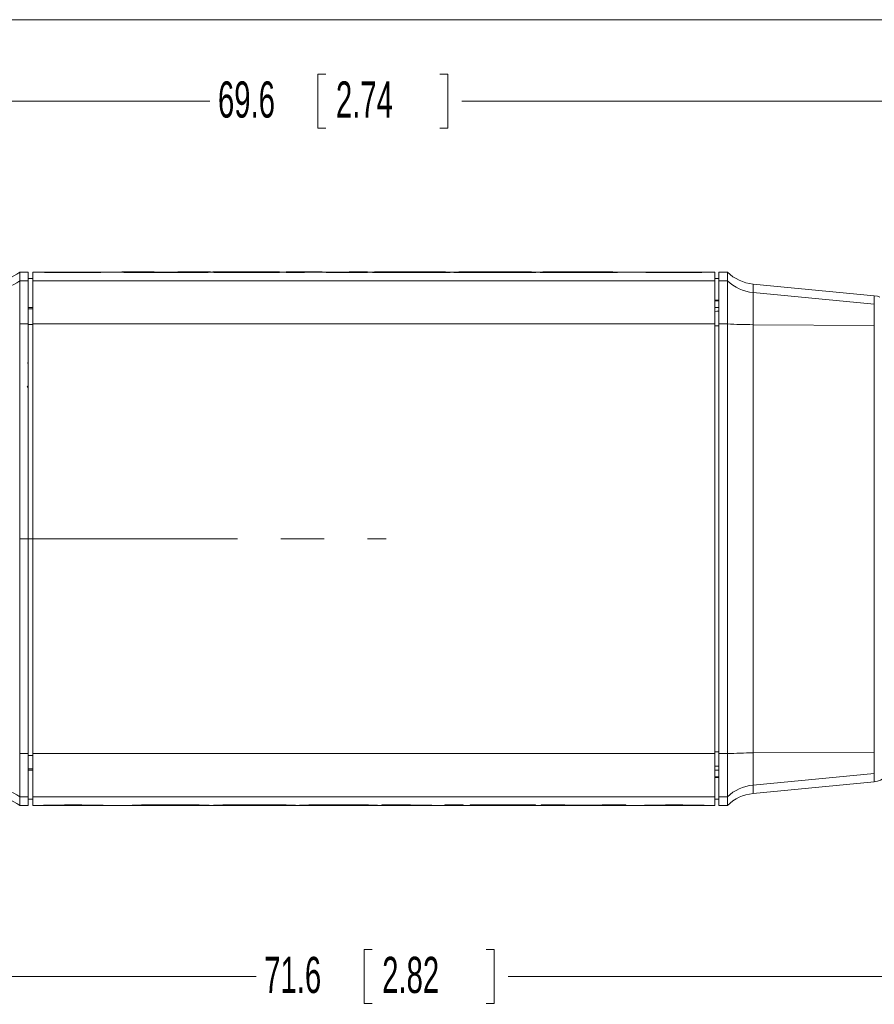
# Model space of a CAD drawing. Header units: millimetres. Extents: x 10 to 272, y 8 to 208.
# Tile 6 of 15: x 62 to 112, y 150 to 208. Entities that reach past the tile are written whole.
import ezdxf

# ---------------------------------------------------------------- set-up
doc = ezdxf.new("R2010")
doc.units = ezdxf.units.MM
doc.linetypes.add('CENTERX2', pattern=[20.32, 12.7, -2.54, 2.54, -2.54])
doc.styles.add('SLDTEXTSTYLE1', font='TXT', dxfattribs={"width": 0.605})
doc.dimstyles.new('SLDDIMSTYLE3', dxfattribs={"dimtxt": 2.054655, "dimasz": 3, "dimexe": 0, "dimexo": 0.0625, "dimgap": 0.513664, "dimtad": 0, "dimtih": 1, "dimtoh": 1, "dimdec": 1, "dimrnd": 1e-09, "dimzin": 12, "dimdsep": 46, "dimtxsty": 'SLDTEXTSTYLE1', "dimsah": 1, "dimcen": 0.09, "dimadec": 0, "dimazin": 3, "dimtfac": 1, "dimtdec": 1, "dimtofl": 0, "dimtmove": 0, "dimatfit": 3, "dimfxl": 1, "dimfrac": 2, "dimtolj": 1, "dimtzin": 12, "dimarcsym": 0})

# ---------------------------------------------------------------- blocks, each defined once
blk = doc.blocks.new('_D_3')
at = {"color": 7, "linetype": 'Continuous', "lineweight": 0}
for p, q in [((60.373, 192.92), (19.662, 192.92)), ((21.162, 192.92), (21.162, 180.375)), ((20.574, 179.905), (20.104, 179.905)), ((20.104, 179.905), (20.104, 176.75)), ((27.238, 179.905), (27.708, 179.905)), ((27.708, 179.905), (27.708, 176.75)), ((20.104, 176.75), (20.574, 176.75)), ((27.708, 176.75), (27.238, 176.75)), ((21.162, 161.72), (21.162, 176.279)), ((60.373, 161.72), (19.662, 161.72))]:
    blk.add_line(p, q, dxfattribs=at)
for points in [[(21.162, 192.92), (20.654, 189.92), (21.67, 189.92)], [(21.162, 161.72), (21.67, 164.72), (20.654, 164.72)]]:
    blk.add_solid(points, dxfattribs=at)
at = {"color": 7, "linetype": 'Continuous', "lineweight": 0, "char_height": 2.1167, "attachment_point": 1, "style": 'SLDTEXTSTYLE1'}
for s, insert in [('31.2', (14.264, 179.478)), ('1.23', (21.162, 179.478))]:
    blk.add_mtext(s, dxfattribs=dict(at, insert=insert))
blk = doc.blocks.new('_D_4')
at = {"color": 7, "linetype": 'Continuous', "lineweight": 0}
for p, q in [((49.774, 188.228), (49.774, 204.43)), ((79.785, 204.507), (79.315, 204.507)), ((79.315, 204.507), (79.315, 201.352)), ((86.449, 204.507), (86.919, 204.507)), ((86.919, 204.507), (86.919, 201.352)), ((119.373, 189.452), (119.373, 204.43)), ((49.774, 202.93), (73.004, 202.93)), ((119.373, 202.93), (87.742, 202.93)), ((79.315, 201.352), (79.785, 201.352)), ((86.919, 201.352), (86.449, 201.352))]:
    blk.add_line(p, q, dxfattribs=at)
for points in [[(49.774, 202.93), (52.774, 202.422), (52.774, 203.438)], [(119.373, 202.93), (116.373, 203.438), (116.373, 202.422)]]:
    blk.add_solid(points, dxfattribs=at)
at = {"color": 7, "linetype": 'Continuous', "lineweight": 0, "char_height": 2.1167, "attachment_point": 1, "style": 'SLDTEXTSTYLE1'}
for s, insert in [('69.6', (73.474, 204.08)), ('2.74', (80.373, 204.08))]:
    blk.add_mtext(s, dxfattribs=dict(at, insert=insert))
blk = doc.blocks.new('_D_5')
at = {"color": 7, "linetype": 'Continuous', "lineweight": 0}
for p, q in [((49.774, 166.412), (49.774, 150.21)), ((121.373, 162.989), (121.373, 150.21)), ((82.49, 153.288), (82.02, 153.288)), ((82.02, 153.288), (82.02, 150.132)), ((89.154, 153.288), (89.624, 153.288)), ((89.624, 153.288), (89.624, 150.132)), ((49.774, 151.71), (75.709, 151.71)), ((121.373, 151.71), (90.447, 151.71)), ((82.02, 150.132), (82.49, 150.132)), ((89.624, 150.132), (89.154, 150.132))]:
    blk.add_line(p, q, dxfattribs=at)
for points in [[(49.774, 151.71), (52.774, 151.202), (52.774, 152.218)], [(121.373, 151.71), (118.373, 152.218), (118.373, 151.202)]]:
    blk.add_solid(points, dxfattribs=at)
at = {"color": 7, "linetype": 'Continuous', "lineweight": 0, "char_height": 2.1167, "attachment_point": 1, "style": 'SLDTEXTSTYLE1'}
for s, insert in [('71.6', (76.179, 152.861)), ('2.82', (83.078, 152.861))]:
    blk.add_mtext(s, dxfattribs=dict(at, insert=insert))

msp = doc.modelspace()

# ---------------------------------------------------------------- linework, layer by layer
at = {"color": 7, "linetype": 'Continuous', "lineweight": 15}
for p, q in [((10.088, 207.692), (270.088, 207.692)), ((62.373, 192.92), (61.873, 192.92)), ((61.873, 192.92), (61.873, 192.42)), ((61.873, 192.42), (61.873, 189.891)), ((61.873, 192.42), (62.373, 192.42)), ((62.373, 192.92), (62.373, 192.42)), ((62.641, 192.549), (62.373, 192.549)), ((62.373, 192.42), (62.373, 189.891)), ((64.082, 192.92), (62.641, 192.92)), ((62.641, 192.42), (62.641, 192.92)), ((62.641, 192.42), (102.533, 192.42)), ((62.641, 189.891), (62.641, 192.42)), ((68.096, 192.92), (65.95, 192.92)), ((67.841, 192.929), (67.841, 192.92)), ((69.347, 192.903), (67.961, 192.903)), ((67.961, 192.903), (67.961, 192.893)), ((67.961, 192.893), (69.347, 192.893)), ((69.517, 192.93), (68.096, 192.93)), ((69.347, 192.903), (69.347, 192.893)), ((70.434, 192.919), (70.434, 192.909)), ((72.772, 192.93), (71.351, 192.93)), ((71.521, 192.903), (71.521, 192.893)), ((72.907, 192.903), (71.521, 192.903)), ((71.521, 192.893), (72.907, 192.893)), ((73.175, 192.92), (72.772, 192.92)), ((72.907, 192.903), (72.907, 192.893)), ((73.028, 192.929), (73.028, 192.92)), ((77.063, 192.93), (73.175, 192.93)), ((73.175, 192.929), (73.175, 192.93)), ((75.991, 192.929), (73.175, 192.929)), ((73.175, 192.929), (73.175, 192.919)), ((73.175, 192.919), (73.383, 192.919)), ((73.238, 192.915), (75.991, 192.915)), ((73.238, 192.903), (73.238, 192.915)), ((77.063, 192.903), (73.238, 192.903)), ((73.238, 192.903), (73.238, 192.893)), ((73.238, 192.893), (77.063, 192.893)), ((73.383, 192.926), (75.991, 192.926)), ((73.383, 192.921), (73.383, 192.926)), ((75.991, 192.921), (73.383, 192.921)), ((73.383, 192.921), (73.383, 192.915)), ((75.991, 192.926), (75.991, 192.929)), ((75.991, 192.915), (75.991, 192.921)), ((77.063, 192.93), (77.063, 192.903)), ((77.465, 192.92), (77.063, 192.92)), ((77.063, 192.903), (77.063, 192.893)), ((79.334, 192.93), (77.465, 192.93)), ((77.465, 192.903), (77.465, 192.93)), ((78.538, 192.903), (77.465, 192.903)), ((77.465, 192.903), (77.465, 192.893)), ((77.465, 192.893), (78.538, 192.893)), ((78.547, 192.928), (78.538, 192.928)), ((78.538, 192.928), (78.538, 192.903)), ((78.538, 192.918), (78.547, 192.918)), ((78.538, 192.903), (78.538, 192.893)), ((78.547, 192.928), (78.547, 192.918)), ((82.223, 192.903), (80.561, 192.903)), ((80.561, 192.903), (80.561, 192.893)), ((80.561, 192.893), (82.223, 192.893)), ((81.15, 192.92), (80.913, 192.92)), ((81.141, 192.917), (81.15, 192.917)), ((82.223, 192.93), (81.15, 192.93)), ((81.15, 192.917), (81.15, 192.93)), ((82.223, 192.93), (82.223, 192.903)), ((82.492, 192.92), (82.223, 192.92)), ((82.223, 192.903), (82.223, 192.893)), ((82.492, 192.922), (82.492, 192.928)), ((84.897, 192.922), (82.492, 192.922)), ((82.492, 192.922), (82.492, 192.912)), ((82.492, 192.912), (82.511, 192.912)), ((82.511, 192.918), (82.511, 192.919)), ((82.511, 192.919), (83.564, 192.919)), ((82.511, 192.918), (82.511, 192.908)), ((86.689, 192.93), (82.716, 192.93)), ((83.564, 192.928), (83.564, 192.927)), ((83.564, 192.927), (84.897, 192.927)), ((85.51, 192.903), (83.897, 192.903)), ((83.897, 192.903), (83.897, 192.893)), ((83.897, 192.893), (85.51, 192.893)), ((84.105, 192.915), (85.269, 192.915)), ((85.269, 192.929), (84.124, 192.929)), ((84.124, 192.929), (84.124, 192.927)), ((84.897, 192.927), (84.897, 192.922)), ((84.897, 192.922), (84.897, 192.915)), ((84.897, 192.919), (85.269, 192.919)), ((85.269, 192.929), (85.269, 192.919)), ((85.51, 192.903), (85.51, 192.893)), ((85.95, 192.922), (85.95, 192.926)), ((87.051, 192.927), (87.051, 192.919)), ((87.276, 192.92), (87.051, 192.92)), ((87.051, 192.919), (87.051, 192.909)), ((87.276, 192.919), (87.276, 192.927)), ((87.276, 192.919), (87.276, 192.909)), ((91.714, 192.93), (87.634, 192.93)), ((88.377, 192.923), (88.377, 192.925)), ((88.816, 192.903), (88.816, 192.893)), ((90.536, 192.903), (88.816, 192.903)), ((88.816, 192.893), (90.536, 192.893)), ((88.99, 192.929), (90.362, 192.929)), ((88.99, 192.929), (88.99, 192.919)), ((90.362, 192.919), (88.99, 192.919)), ((90.304, 192.915), (89.048, 192.915)), ((90.362, 192.929), (90.362, 192.919)), ((90.536, 192.903), (90.536, 192.893)), ((90.975, 192.925), (90.975, 192.923)), ((92.076, 192.927), (92.076, 192.919)), ((92.282, 192.92), (92.076, 192.92)), ((92.076, 192.919), (92.076, 192.909)), ((92.282, 192.927), (92.282, 192.928)), ((93.354, 192.927), (92.282, 192.927)), ((92.282, 192.927), (92.282, 192.917)), ((92.282, 192.917), (92.328, 192.917)), ((92.325, 192.92), (93.397, 192.92)), ((96.479, 192.93), (92.54, 192.93)), ((93.354, 192.927), (93.354, 192.92)), ((93.397, 192.92), (93.397, 192.919)), ((93.899, 192.915), (95.068, 192.915)), ((95.126, 192.929), (93.982, 192.929)), ((93.982, 192.929), (93.982, 192.919)), ((93.982, 192.919), (95.126, 192.919)), ((94.039, 192.903), (94.039, 192.893)), ((95.3, 192.903), (94.039, 192.903)), ((94.039, 192.893), (95.3, 192.893)), ((95.126, 192.929), (95.126, 192.919)), ((95.3, 192.903), (95.3, 192.893)), ((95.74, 192.923), (95.74, 192.925)), ((96.841, 192.927), (96.841, 192.919)), ((99.246, 192.92), (96.841, 192.92)), ((96.841, 192.919), (96.841, 192.909)), ((102.533, 192.92), (101.114, 192.92)), ((102.533, 192.92), (102.533, 192.42)), ((102.773, 192.549), (102.533, 192.549)), ((102.533, 192.42), (102.533, 189.891)), ((103.273, 192.92), (102.773, 192.92)), ((102.773, 192.42), (102.773, 192.92)), ((103.273, 192.42), (102.773, 192.42)), ((102.773, 189.891), (102.773, 192.42)), ((103.273, 192.42), (103.273, 192.92)), ((103.273, 189.891), (103.273, 192.42)), ((111.869, 191.544), (104.773, 192.227)), ((104.773, 192.227), (104.773, 191.73)), ((102.533, 191.281), (102.773, 191.283)), ((104.773, 191.73), (104.773, 189.847)), ((111.869, 191.048), (104.773, 191.73)), ((111.869, 191.048), (111.869, 191.544)), ((62.641, 190.857), (62.373, 190.857)), ((62.641, 190.767), (62.373, 190.772)), ((102.773, 191.242), (102.533, 191.24)), ((102.773, 190.857), (102.533, 190.857)), ((111.869, 189.804), (111.869, 191.048)), ((61.873, 189.891), (61.873, 164.748)), ((61.873, 189.891), (62.373, 189.891)), ((62.373, 189.891), (62.373, 164.748)), ((62.641, 189.855), (62.373, 189.855)), ((62.641, 189.891), (102.533, 189.891)), ((62.641, 164.748), (62.641, 189.891)), ((102.533, 189.891), (102.533, 164.748)), ((102.533, 189.787), (102.773, 189.788)), ((103.273, 189.891), (102.773, 189.891)), ((102.773, 164.748), (102.773, 189.891)), ((103.273, 164.748), (103.273, 189.891)), ((104.773, 189.847), (104.773, 164.792)), ((111.869, 189.804), (104.773, 189.847)), ((111.869, 164.835), (111.869, 189.804)), ((62.373, 187.539), (62.329, 187.615)), ((62.315, 186.255), (62.373, 186.154)), ((102.533, 164.852), (102.773, 164.852)), ((111.869, 164.835), (104.773, 164.792)), ((104.773, 164.792), (104.773, 162.91)), ((111.869, 163.592), (111.869, 164.835)), ((61.873, 164.748), (62.373, 164.748)), ((61.873, 164.748), (61.873, 162.219)), ((62.373, 164.748), (62.373, 162.219)), ((62.641, 164.644), (62.373, 164.644)), ((62.641, 164.748), (102.533, 164.748)), ((62.641, 162.219), (62.641, 164.748)), ((102.533, 164.748), (102.533, 162.219)), ((103.273, 164.748), (102.773, 164.748)), ((102.773, 162.219), (102.773, 164.748)), ((103.273, 162.219), (103.273, 164.748)), ((62.373, 163.857), (62.641, 163.863)), ((62.641, 163.782), (62.373, 163.782)), ((102.773, 163.782), (102.533, 163.782)), ((102.533, 163.4), (102.773, 163.398)), ((102.533, 163.359), (102.773, 163.357)), ((111.869, 163.592), (104.773, 162.91)), ((104.773, 162.412), (111.869, 163.096)), ((111.869, 163.096), (111.869, 163.592)), ((104.773, 162.91), (104.773, 162.412)), ((61.873, 162.219), (62.373, 162.219)), ((61.873, 162.219), (61.873, 161.72)), ((62.373, 162.219), (62.373, 161.72)), ((62.641, 162.091), (62.373, 162.091)), ((62.641, 162.219), (102.533, 162.219)), ((62.641, 161.72), (62.641, 162.219)), ((102.533, 162.219), (102.533, 161.72)), ((102.773, 162.091), (102.533, 162.091)), ((103.273, 162.219), (102.773, 162.219)), ((102.773, 161.72), (102.773, 162.219)), ((103.273, 161.72), (103.273, 162.219)), ((61.873, 161.72), (62.373, 161.72)), ((62.641, 161.72), (64.069, 161.72)), ((65.935, 161.72), (68.447, 161.72)), ((68.447, 161.72), (68.447, 161.73)), ((68.447, 161.72), (68.447, 161.712)), ((68.805, 161.71), (72.744, 161.71)), ((69.548, 161.714), (69.548, 161.717)), ((69.988, 161.747), (71.248, 161.747)), ((69.988, 161.737), (69.988, 161.747)), ((71.248, 161.737), (69.988, 161.737)), ((70.162, 161.721), (71.306, 161.721)), ((70.162, 161.711), (70.162, 161.721)), ((71.306, 161.711), (70.162, 161.711)), ((70.22, 161.724), (71.389, 161.724)), ((71.248, 161.737), (71.248, 161.747)), ((71.306, 161.711), (71.306, 161.721)), ((71.891, 161.721), (71.891, 161.72)), ((71.891, 161.72), (72.963, 161.72)), ((71.934, 161.713), (71.934, 161.72)), ((73.006, 161.713), (71.934, 161.713)), ((72.963, 161.723), (73.006, 161.723)), ((73.006, 161.713), (73.006, 161.723)), ((73.006, 161.72), (73.212, 161.72)), ((73.006, 161.711), (73.006, 161.713)), ((73.212, 161.72), (73.212, 161.73)), ((73.212, 161.72), (73.212, 161.712)), ((73.57, 161.71), (77.65, 161.71)), ((74.313, 161.717), (74.313, 161.714)), ((74.752, 161.747), (76.472, 161.747)), ((74.752, 161.737), (74.752, 161.747)), ((76.472, 161.737), (74.752, 161.737)), ((76.298, 161.721), (74.926, 161.721)), ((74.926, 161.711), (74.926, 161.721)), ((74.926, 161.711), (76.298, 161.711)), ((76.24, 161.724), (74.984, 161.724)), ((76.298, 161.711), (76.298, 161.721)), ((76.472, 161.737), (76.472, 161.747)), ((76.911, 161.714), (76.911, 161.717)), ((78.012, 161.72), (78.012, 161.73)), ((78.012, 161.72), (78.237, 161.72)), ((78.012, 161.712), (78.012, 161.72)), ((78.237, 161.72), (78.237, 161.73)), ((78.237, 161.72), (78.237, 161.712)), ((78.595, 161.71), (82.573, 161.71)), ((79.338, 161.714), (79.338, 161.717)), ((79.778, 161.747), (81.391, 161.747)), ((79.778, 161.737), (79.778, 161.747)), ((81.391, 161.737), (79.778, 161.737)), ((80.019, 161.725), (81.183, 161.725)), ((80.019, 161.721), (80.391, 161.721)), ((80.019, 161.711), (80.019, 161.721)), ((81.164, 161.711), (80.019, 161.711)), ((80.391, 161.718), (80.391, 161.725)), ((80.391, 161.718), (80.391, 161.713)), ((82.796, 161.718), (80.391, 161.718)), ((80.391, 161.713), (81.724, 161.713)), ((81.164, 161.711), (81.164, 161.713)), ((81.391, 161.737), (81.391, 161.747)), ((81.724, 161.72), (82.777, 161.72)), ((81.724, 161.713), (81.724, 161.712)), ((82.777, 161.722), (82.777, 161.732)), ((82.777, 161.728), (82.796, 161.728)), ((82.777, 161.72), (82.777, 161.722)), ((82.796, 161.718), (82.796, 161.728)), ((82.796, 161.72), (83.065, 161.72)), ((82.796, 161.711), (82.796, 161.718)), ((83.065, 161.746), (84.727, 161.746)), ((83.065, 161.736), (83.065, 161.746)), ((84.727, 161.736), (83.065, 161.736)), ((83.065, 161.736), (83.065, 161.71)), ((83.065, 161.71), (84.138, 161.71)), ((84.138, 161.723), (84.147, 161.723)), ((84.138, 161.71), (84.138, 161.723)), ((84.138, 161.72), (84.375, 161.72)), ((84.727, 161.736), (84.727, 161.746)), ((85.954, 161.71), (87.823, 161.71)), ((86.741, 161.721), (86.75, 161.721)), ((86.741, 161.711), (86.741, 161.721)), ((86.75, 161.711), (86.741, 161.711)), ((86.75, 161.746), (87.823, 161.746)), ((86.75, 161.736), (86.75, 161.746)), ((87.823, 161.736), (86.75, 161.736)), ((86.75, 161.736), (86.75, 161.711)), ((87.823, 161.736), (87.823, 161.746)), ((87.823, 161.71), (87.823, 161.736)), ((87.823, 161.72), (88.225, 161.72)), ((88.225, 161.746), (92.05, 161.746)), ((88.225, 161.736), (88.225, 161.746)), ((88.225, 161.736), (88.225, 161.71)), ((92.05, 161.736), (88.225, 161.736)), ((88.225, 161.71), (92.113, 161.71)), ((89.297, 161.725), (92.05, 161.725)), ((89.297, 161.719), (89.297, 161.725)), ((91.905, 161.719), (89.297, 161.719)), ((89.297, 161.713), (91.905, 161.713)), ((89.297, 161.711), (89.297, 161.713)), ((92.113, 161.711), (89.297, 161.711)), ((91.905, 161.719), (91.905, 161.725)), ((91.905, 161.721), (92.113, 161.721)), ((91.905, 161.713), (91.905, 161.719)), ((92.05, 161.736), (92.05, 161.746)), ((92.05, 161.725), (92.05, 161.736)), ((92.113, 161.711), (92.113, 161.721)), ((92.113, 161.72), (92.516, 161.72)), ((92.113, 161.71), (92.113, 161.711)), ((92.26, 161.71), (92.26, 161.72)), ((92.381, 161.746), (93.767, 161.746)), ((92.381, 161.736), (92.381, 161.746)), ((93.767, 161.736), (92.381, 161.736)), ((92.516, 161.71), (93.937, 161.71)), ((93.767, 161.736), (93.767, 161.746)), ((94.854, 161.72), (94.854, 161.73)), ((95.771, 161.71), (97.192, 161.71)), ((95.941, 161.746), (97.327, 161.746)), ((95.941, 161.736), (95.941, 161.746)), ((97.327, 161.736), (95.941, 161.736)), ((97.192, 161.72), (99.233, 161.72)), ((97.327, 161.736), (97.327, 161.746)), ((97.447, 161.71), (97.447, 161.72)), ((101.099, 161.72), (102.533, 161.72)), ((102.773, 161.72), (103.273, 161.72))]:
    msp.add_line(p, q, dxfattribs=at)
at = {"color": 7, "linetype": 'CENTERX2', "lineweight": 0}
msp.add_line((41.586, 177.32), (83.319, 177.32), dxfattribs=at)
at = {"color": 7, "linetype": 'Continuous', "lineweight": 15, "flags": 128}
for points in [[(112.191, 191.457), (112.05, 191.509), (111.869, 191.544)], [(102.533, 190.627), (102.649, 190.629), (102.773, 190.63)], [(102.773, 164.01), (102.649, 164.011), (102.533, 164.012)]]:
    msp.add_lwpolyline(points, dxfattribs=at)
at = {"color": 7, "linetype": 'Continuous', "lineweight": 15}
for centre, radius, start, end in [((60.356, 194.906), 2.5, 270.5, 307.36917), ((60.356, 194.413), 2.504, 270.4915, 307.28911), ((105.013, 194.716), 2.5, 225.92123, 264.5), ((105.012, 194.221), 2.503, 226.00675, 264.52426), ((104.855, 218.286), 28.438, 266.81171, 269.83444), ((104.855, 136.354), 28.438, 90.16556, 93.18829), ((111.773, 164.091), 1, 275.5, 0), ((60.356, 160.227), 2.504, 52.71089, 89.5085), ((105.012, 160.419), 2.503, 95.47574, 133.99325), ((60.356, 159.733), 2.5, 52.63083, 89.5), ((105.013, 159.924), 2.5, 95.5, 134.07877)]:
    msp.add_arc(centre, radius, start, end, dxfattribs=at)
for centre, major_axis, ratio, start_param, end_param in [((68.096, -5.397), (0, 198.327), 0.977979, 6.275664, 6.284503), ((70.919, -5.397), (0, 198.327), 0.91415, 0.007522, 0.016313), ((68.096, -5.397), (0, 198.317), 0.977979, 6.278855, 6.283185), ((72.225, -5.397), (0, 198.327), 0.889327, 0.010152, 0.016313), ((72.225, -5.397), (0, 198.317), 0.889327, 0.010152, 0.016314), ((69.517, -5.397), (0, 198.327), 0.908761, 6.278099, 6.283185), ((71.351, -5.397), (0, 198.327), 0.908761, 0, 0.005087), ((68.644, -5.397), (0, 198.327), 0.889327, 6.266872, 6.273034), ((68.644, -5.397), (0, 198.317), 0.889327, 6.266871, 6.273033), ((72.772, -5.397), (0, 198.327), 0.977951, 6.281867, 6.290707), ((69.949, -5.397), (0, 198.327), 0.914121, 6.266872, 6.275664), ((72.772, -5.397), (0, 198.317), 0.977951, 0, 0.00433), ((77.996, -5.397), (0, 198.327), 0.79276, 6.266872, 6.279682), ((77.996, -5.397), (0, 198.317), 0.79276, 6.266871, 6.279682), ((79.334, -5.397), (0, 198.327), 0.792796, 6.271694, 6.283185), ((85.954, 360.037), (0, 198.327), 0.792796, 3.130101, 3.141593), ((87.292, 360.037), (0, 198.317), 0.79276, 3.125279, 3.138089), ((87.292, 360.037), (0, 198.327), 0.79276, 3.125279, 3.138089), ((92.516, 360.037), (0, 198.327), 0.977951, 3.140275, 3.149114), ((95.339, 360.037), (0, 198.327), 0.914121, 3.125279, 3.134071), ((92.516, 360.037), (0, 198.317), 0.977951, 3.141593, 3.145923), ((96.644, 360.037), (0, 198.317), 0.889327, 3.125279, 3.13144), ((96.644, 360.037), (0, 198.327), 0.889327, 3.125279, 3.131441), ((93.937, 360.037), (0, 198.327), 0.908761, 3.141593, 3.146679), ((93.063, 360.037), (0, 198.317), 0.889327, 3.151745, 3.157907), ((93.063, 360.037), (0, 198.327), 0.889327, 3.151744, 3.157906), ((95.771, 360.037), (0, 198.327), 0.908761, 3.136506, 3.141593), ((94.369, 360.037), (0, 198.327), 0.91415, 3.149114, 3.157906), ((97.192, 360.037), (0, 198.327), 0.977979, 3.134071, 3.142911), ((97.192, 360.037), (0, 198.317), 0.977979, 3.137262, 3.141593)]:
    msp.add_ellipse(centre, major_axis=major_axis, ratio=ratio, start_param=start_param, end_param=end_param, dxfattribs=at)
for points, knots in [([(66.244, 192.92), (66.325, 192.919), (66.398, 192.919), (66.524, 192.919), (66.578, 192.918), (66.665, 192.918), (66.698, 192.917), (66.742, 192.916), (66.752, 192.915), (66.751, 192.913), (66.704, 192.91), (66.571, 192.907), (66.516, 192.906), (66.388, 192.904), (66.315, 192.902), (66.153, 192.9), (66.062, 192.899), (65.873, 192.897), (65.772, 192.897), (65.453, 192.895), (65.226, 192.894), (64.883, 192.894), (64.77, 192.894), (64.547, 192.895), (64.436, 192.895), (64.226, 192.897), (64.125, 192.898), (63.935, 192.899), (63.846, 192.9), (63.606, 192.904), (63.476, 192.906), (63.346, 192.909), (63.312, 192.911), (63.268, 192.913), (63.258, 192.914), (63.258, 192.915), (63.27, 192.916), (63.316, 192.917), (63.349, 192.918), (63.483, 192.919), (63.612, 192.919), (63.857, 192.92), (63.945, 192.92), (64.135, 192.92), (64.238, 192.92), (64.449, 192.92), (64.558, 192.92), (64.782, 192.919), (64.897, 192.919), (65.238, 192.919), (65.467, 192.92), (65.887, 192.92), (66.081, 192.92), (66.244, 192.92)], [0, 0, 0, 0, 0.03125, 0.03125, 0.0625, 0.0625, 0.09375, 0.09375, 0.125, 0.125, 0.1875, 0.1875, 0.21875, 0.21875, 0.25, 0.25, 0.28125, 0.28125, 0.3125, 0.3125, 0.375, 0.375, 0.40625, 0.40625, 0.4375, 0.4375, 0.46875, 0.46875, 0.5, 0.5, 0.5625, 0.5625, 0.59375, 0.59375, 0.625, 0.625, 0.65625, 0.65625, 0.6875, 0.6875, 0.75, 0.75, 0.78125, 0.78125, 0.8125, 0.8125, 0.84375, 0.84375, 0.875, 0.875, 0.9375, 0.9375, 1, 1, 1, 1]), ([(82.716, 192.93), (82.687, 192.93), (82.593, 192.93), (82.509, 192.929), (82.498, 192.929), (82.492, 192.928)], [0, 0, 0, 0, 0.151785, 0.480213, 1, 1, 1, 1]), ([(82.511, 192.918), (82.511, 192.917), (82.514, 192.916), (82.531, 192.914), (82.546, 192.913), (82.599, 192.911), (82.639, 192.909), (82.744, 192.907), (82.812, 192.906), (82.961, 192.905), (83.042, 192.905), (83.209, 192.904), (83.293, 192.903), (83.549, 192.903), (83.723, 192.903), (83.897, 192.903)], [0, 0, 0, 0, 0.125, 0.125, 0.25, 0.25, 0.375, 0.375, 0.5, 0.5, 0.625, 0.625, 0.75, 0.75, 1, 1, 1, 1]), ([(83.897, 192.893), (83.723, 192.893), (83.549, 192.893), (83.205, 192.894), (83.032, 192.894), (82.81, 192.897), (82.742, 192.897), (82.637, 192.899), (82.598, 192.901), (82.52, 192.904), (82.511, 192.906), (82.511, 192.908)], [0, 0, 0, 0, 0.25, 0.25, 0.5, 0.5, 0.625, 0.625, 0.75, 0.75, 1, 1, 1, 1]), ([(83.564, 192.928), (83.564, 192.928), (83.575, 192.928), (83.635, 192.929), (83.686, 192.929), (83.803, 192.929), (83.867, 192.929), (83.995, 192.929), (84.06, 192.929), (84.124, 192.929)], [0, 0, 0, 0, 0.25, 0.25, 0.5, 0.5, 0.75, 0.75, 1, 1, 1, 1]), ([(84.105, 192.915), (84.04, 192.915), (83.975, 192.915), (83.845, 192.915), (83.78, 192.915), (83.693, 192.916), (83.666, 192.916), (83.622, 192.916), (83.606, 192.917), (83.57, 192.918), (83.564, 192.918), (83.564, 192.919)], [0, 0, 0, 0, 0.25, 0.25, 0.5, 0.5, 0.625, 0.625, 0.75, 0.75, 1, 1, 1, 1]), ([(85.269, 192.929), (85.368, 192.929), (85.468, 192.929), (85.663, 192.929), (85.761, 192.929), (85.891, 192.928), (85.918, 192.928), (85.947, 192.927), (85.95, 192.926), (85.95, 192.926)], [0, 0, 0, 0, 0.25, 0.25, 0.5, 0.5, 0.75, 0.75, 1, 1, 1, 1]), ([(85.95, 192.922), (85.95, 192.921), (85.947, 192.921), (85.925, 192.919), (85.915, 192.919), (85.882, 192.918), (85.86, 192.917), (85.796, 192.916), (85.755, 192.916), (85.665, 192.915), (85.616, 192.915), (85.469, 192.915), (85.369, 192.915), (85.269, 192.915)], [0, 0, 0, 0, 0.25, 0.25, 0.375, 0.375, 0.5, 0.5, 0.625, 0.625, 0.75, 0.75, 1, 1, 1, 1]), ([(85.893, 192.918), (85.891, 192.918), (85.88, 192.918), (85.827, 192.918), (85.718, 192.919), (85.525, 192.919), (85.369, 192.919), (85.269, 192.919)], [0, 0, 0, 0, 0.0336102, 0.2008226, 0.3691142, 0.5930491, 1, 1, 1, 1]), ([(85.51, 192.903), (85.704, 192.903), (85.897, 192.903), (86.183, 192.904), (86.277, 192.904), (86.459, 192.905), (86.548, 192.906), (86.707, 192.907), (86.779, 192.908), (86.893, 192.91), (86.937, 192.912), (87.032, 192.915), (87.051, 192.918), (87.051, 192.919)], [0, 0, 0, 0, 0.25, 0.25, 0.375, 0.375, 0.5, 0.5, 0.625, 0.625, 0.75, 0.75, 1, 1, 1, 1]), ([(87.051, 192.909), (87.051, 192.908), (87.033, 192.905), (86.939, 192.902), (86.895, 192.901), (86.781, 192.898), (86.71, 192.897), (86.551, 192.896), (86.462, 192.895), (86.28, 192.894), (86.185, 192.894), (85.898, 192.893), (85.704, 192.893), (85.51, 192.893)], [0, 0, 0, 0, 0.25, 0.25, 0.375, 0.375, 0.5, 0.5, 0.625, 0.625, 0.75, 0.75, 1, 1, 1, 1]), ([(87.051, 192.927), (87.048, 192.928), (87.041, 192.929), (86.959, 192.929), (86.837, 192.93), (86.722, 192.93), (86.689, 192.93)], [0, 0, 0, 0, 0.297902, 0.605718, 0.887167, 1, 1, 1, 1]), ([(87.634, 192.93), (87.611, 192.93), (87.506, 192.93), (87.369, 192.929), (87.284, 192.929), (87.278, 192.928), (87.276, 192.927)], [0, 0, 0, 0, 0.075225, 0.357349, 0.741123, 1, 1, 1, 1]), ([(87.276, 192.919), (87.276, 192.918), (87.294, 192.915), (87.388, 192.912), (87.431, 192.911), (87.545, 192.908), (87.617, 192.907), (87.776, 192.906), (87.865, 192.905), (88.047, 192.904), (88.142, 192.904), (88.429, 192.903), (88.622, 192.903), (88.816, 192.903)], [0, 0, 0, 0, 0.25, 0.25, 0.375, 0.375, 0.5, 0.5, 0.625, 0.625, 0.75, 0.75, 1, 1, 1, 1]), ([(88.816, 192.893), (88.624, 192.893), (88.432, 192.893), (88.055, 192.894), (87.864, 192.895), (87.622, 192.897), (87.551, 192.898), (87.436, 192.9), (87.391, 192.902), (87.327, 192.904), (87.306, 192.905), (87.281, 192.907), (87.276, 192.908), (87.276, 192.909)], [0, 0, 0, 0, 0.25, 0.25, 0.5, 0.5, 0.625, 0.625, 0.75, 0.75, 0.875, 0.875, 1, 1, 1, 1]), ([(88.99, 192.929), (88.898, 192.929), (88.807, 192.929), (88.672, 192.929), (88.629, 192.929), (88.549, 192.928), (88.514, 192.928), (88.431, 192.928), (88.406, 192.927), (88.38, 192.927), (88.377, 192.926), (88.377, 192.925)], [0, 0, 0, 0, 0.25, 0.25, 0.375, 0.375, 0.5, 0.5, 0.75, 0.75, 1, 1, 1, 1]), ([(88.377, 192.923), (88.377, 192.922), (88.381, 192.921), (88.419, 192.919), (88.456, 192.918), (88.585, 192.917), (88.675, 192.916), (88.858, 192.915), (88.953, 192.915), (89.048, 192.915)], [0, 0, 0, 0, 0.25, 0.25, 0.5, 0.5, 0.75, 0.75, 1, 1, 1, 1]), ([(90.304, 192.915), (90.399, 192.915), (90.493, 192.915), (90.677, 192.916), (90.767, 192.917), (90.896, 192.918), (90.933, 192.919), (90.971, 192.921), (90.975, 192.922), (90.975, 192.923)], [0, 0, 0, 0, 0.25, 0.25, 0.5, 0.5, 0.75, 0.75, 1, 1, 1, 1]), ([(90.975, 192.925), (90.975, 192.926), (90.972, 192.927), (90.947, 192.927), (90.923, 192.928), (90.841, 192.928), (90.806, 192.928), (90.726, 192.929), (90.682, 192.929), (90.548, 192.929), (90.455, 192.929), (90.362, 192.929)], [0, 0, 0, 0, 0.25, 0.25, 0.5, 0.5, 0.625, 0.625, 0.75, 0.75, 1, 1, 1, 1]), ([(90.536, 192.903), (90.729, 192.903), (90.922, 192.903), (91.209, 192.904), (91.302, 192.904), (91.484, 192.905), (91.573, 192.906), (91.732, 192.907), (91.804, 192.908), (91.918, 192.91), (91.962, 192.912), (92.057, 192.915), (92.076, 192.918), (92.076, 192.919)], [0, 0, 0, 0, 0.25, 0.25, 0.375, 0.375, 0.5, 0.5, 0.625, 0.625, 0.75, 0.75, 1, 1, 1, 1]), ([(92.076, 192.909), (92.076, 192.908), (92.058, 192.905), (91.964, 192.902), (91.921, 192.901), (91.807, 192.898), (91.735, 192.897), (91.576, 192.896), (91.487, 192.895), (91.305, 192.894), (91.21, 192.894), (90.923, 192.893), (90.73, 192.893), (90.536, 192.893)], [0, 0, 0, 0, 0.25, 0.25, 0.375, 0.375, 0.5, 0.5, 0.625, 0.625, 0.75, 0.75, 1, 1, 1, 1]), ([(92.076, 192.927), (92.073, 192.928), (92.066, 192.929), (91.984, 192.929), (91.862, 192.93), (91.747, 192.93), (91.714, 192.93)], [0, 0, 0, 0, 0.297902, 0.605717, 0.887164, 1, 1, 1, 1]), ([(92.54, 192.93), (92.522, 192.93), (92.435, 192.93), (92.33, 192.929), (92.285, 192.929), (92.282, 192.928), (92.282, 192.928)], [0, 0, 0, 0, 0.086021, 0.398452, 0.841133, 1, 1, 1, 1]), ([(92.325, 192.92), (92.324, 192.919), (92.325, 192.918), (92.339, 192.915), (92.352, 192.914), (92.407, 192.911), (92.451, 192.91), (92.584, 192.907), (92.673, 192.906), (92.866, 192.905), (92.971, 192.904), (93.182, 192.904), (93.288, 192.903), (93.608, 192.903), (93.824, 192.903), (94.039, 192.903)], [0, 0, 0, 0, 0.125, 0.125, 0.25, 0.25, 0.375, 0.375, 0.5, 0.5, 0.625, 0.625, 0.75, 0.75, 1, 1, 1, 1]), ([(94.039, 192.893), (93.762, 192.893), (93.372, 192.893), (92.896, 192.894), (92.635, 192.897), (92.455, 192.899), (92.33, 192.904), (92.33, 192.907), (92.33, 192.909)], [0, 0, 0, 0, 0.3284558, 0.4632722, 0.577623, 0.6673535, 0.7764798, 1, 1, 1, 1]), ([(93.354, 192.927), (93.354, 192.927), (93.357, 192.928), (93.387, 192.928), (93.402, 192.928), (93.448, 192.928), (93.479, 192.928), (93.585, 192.929), (93.665, 192.929), (93.823, 192.929), (93.902, 192.929), (93.982, 192.929)], [0, 0, 0, 0, 0.25, 0.25, 0.375, 0.375, 0.5, 0.5, 0.75, 0.75, 1, 1, 1, 1]), ([(93.899, 192.915), (93.842, 192.915), (93.786, 192.915), (93.672, 192.916), (93.616, 192.916), (93.511, 192.916), (93.464, 192.917), (93.407, 192.918), (93.397, 192.918), (93.397, 192.919)], [0, 0, 0, 0, 0.25, 0.25, 0.5, 0.5, 0.75, 0.75, 1, 1, 1, 1]), ([(93.982, 192.919), (93.887, 192.919), (93.749, 192.919), (93.579, 192.919), (93.483, 192.919), (93.423, 192.918), (93.406, 192.918), (93.399, 192.918)], [0, 0, 0, 0, 0.432979, 0.629023, 0.783088, 0.910318, 1, 1, 1, 1]), ([(95.74, 192.923), (95.74, 192.922), (95.735, 192.921), (95.697, 192.919), (95.661, 192.918), (95.531, 192.917), (95.441, 192.916), (95.259, 192.915), (95.163, 192.915), (95.068, 192.915)], [0, 0, 0, 0, 0.25, 0.25, 0.5, 0.5, 0.75, 0.75, 1, 1, 1, 1]), ([(95.126, 192.929), (95.218, 192.929), (95.31, 192.929), (95.444, 192.929), (95.488, 192.929), (95.567, 192.928), (95.602, 192.928), (95.686, 192.928), (95.71, 192.927), (95.737, 192.927), (95.74, 192.926), (95.74, 192.925)], [0, 0, 0, 0, 0.25, 0.25, 0.375, 0.375, 0.5, 0.5, 0.75, 0.75, 1, 1, 1, 1]), ([(95.3, 192.903), (95.493, 192.903), (95.686, 192.903), (95.973, 192.904), (96.067, 192.904), (96.248, 192.905), (96.337, 192.906), (96.497, 192.907), (96.568, 192.908), (96.682, 192.91), (96.726, 192.912), (96.822, 192.915), (96.841, 192.918), (96.841, 192.919)], [0, 0, 0, 0, 0.25, 0.25, 0.375, 0.375, 0.5, 0.5, 0.625, 0.625, 0.75, 0.75, 1, 1, 1, 1]), ([(96.841, 192.909), (96.841, 192.908), (96.823, 192.905), (96.729, 192.902), (96.685, 192.901), (96.571, 192.898), (96.5, 192.897), (96.34, 192.896), (96.251, 192.895), (96.069, 192.894), (95.974, 192.894), (95.687, 192.893), (95.494, 192.893), (95.3, 192.893)], [0, 0, 0, 0, 0.25, 0.25, 0.375, 0.375, 0.5, 0.5, 0.625, 0.625, 0.75, 0.75, 1, 1, 1, 1]), ([(96.841, 192.927), (96.837, 192.928), (96.831, 192.929), (96.749, 192.929), (96.627, 192.93), (96.512, 192.93), (96.479, 192.93)], [0, 0, 0, 0, 0.297902, 0.605718, 0.887167, 1, 1, 1, 1]), ([(101.408, 192.92), (101.49, 192.919), (101.562, 192.919), (101.688, 192.919), (101.743, 192.918), (101.829, 192.918), (101.862, 192.917), (101.906, 192.916), (101.917, 192.915), (101.915, 192.913), (101.868, 192.91), (101.736, 192.907), (101.68, 192.906), (101.552, 192.904), (101.479, 192.902), (101.317, 192.9), (101.227, 192.899), (101.037, 192.897), (100.936, 192.897), (100.617, 192.895), (100.39, 192.894), (100.047, 192.894), (99.934, 192.894), (99.711, 192.895), (99.6, 192.895), (99.39, 192.897), (99.29, 192.898), (99.1, 192.899), (99.01, 192.9), (98.77, 192.904), (98.64, 192.906), (98.51, 192.909), (98.476, 192.911), (98.432, 192.913), (98.422, 192.914), (98.422, 192.915), (98.434, 192.916), (98.48, 192.917), (98.513, 192.918), (98.647, 192.919), (98.776, 192.919), (99.021, 192.92), (99.11, 192.92), (99.3, 192.92), (99.402, 192.92), (99.613, 192.92), (99.722, 192.92), (99.946, 192.919), (100.061, 192.919), (100.402, 192.919), (100.632, 192.92), (101.051, 192.92), (101.245, 192.92), (101.408, 192.92)], [0, 0, 0, 0, 0.03125, 0.03125, 0.0625, 0.0625, 0.09375, 0.09375, 0.125, 0.125, 0.1875, 0.1875, 0.21875, 0.21875, 0.25, 0.25, 0.28125, 0.28125, 0.3125, 0.3125, 0.375, 0.375, 0.40625, 0.40625, 0.4375, 0.4375, 0.46875, 0.46875, 0.5, 0.5, 0.5625, 0.5625, 0.59375, 0.59375, 0.625, 0.625, 0.65625, 0.65625, 0.6875, 0.6875, 0.75, 0.75, 0.78125, 0.78125, 0.8125, 0.8125, 0.84375, 0.84375, 0.875, 0.875, 0.9375, 0.9375, 1, 1, 1, 1]), ([(66.244, 161.72), (66.163, 161.72), (66.075, 161.72), (65.885, 161.72), (65.783, 161.72), (65.572, 161.72), (65.464, 161.72), (65.24, 161.72), (65.125, 161.72), (64.784, 161.72), (64.554, 161.72), (64.239, 161.72), (64.136, 161.72), (63.946, 161.72), (63.857, 161.72), (63.695, 161.72), (63.621, 161.72), (63.493, 161.721), (63.439, 161.721), (63.305, 161.722), (63.259, 161.724), (63.257, 161.726), (63.268, 161.727), (63.312, 161.729), (63.345, 161.73), (63.432, 161.732), (63.486, 161.734), (63.612, 161.736), (63.685, 161.737), (63.926, 161.74), (64.121, 161.742), (64.435, 161.744), (64.546, 161.745), (64.77, 161.745), (64.883, 161.746), (65.11, 161.746), (65.226, 161.746), (65.449, 161.745), (65.558, 161.744), (65.877, 161.742), (66.07, 161.74), (66.315, 161.737), (66.388, 161.736), (66.515, 161.734), (66.571, 161.733), (66.66, 161.73), (66.693, 161.729), (66.739, 161.727), (66.751, 161.726), (66.753, 161.724), (66.708, 161.722), (66.536, 161.721), (66.407, 161.72), (66.244, 161.72)], [0, 0, 0, 0, 0.03125, 0.03125, 0.0625, 0.0625, 0.09375, 0.09375, 0.125, 0.125, 0.1875, 0.1875, 0.21875, 0.21875, 0.25, 0.25, 0.28125, 0.28125, 0.3125, 0.3125, 0.375, 0.375, 0.40625, 0.40625, 0.4375, 0.4375, 0.46875, 0.46875, 0.5, 0.5, 0.5625, 0.5625, 0.59375, 0.59375, 0.625, 0.625, 0.65625, 0.65625, 0.6875, 0.6875, 0.75, 0.75, 0.78125, 0.78125, 0.8125, 0.8125, 0.84375, 0.84375, 0.875, 0.875, 0.9375, 0.9375, 1, 1, 1, 1]), ([(69.988, 161.747), (69.795, 161.747), (69.604, 161.747), (69.226, 161.746), (69.035, 161.745), (68.794, 161.742), (68.722, 161.741), (68.607, 161.739), (68.563, 161.738), (68.499, 161.736), (68.478, 161.734), (68.452, 161.732), (68.447, 161.731), (68.447, 161.73)], [0, 0, 0, 0, 0.25, 0.25, 0.5, 0.5, 0.625, 0.625, 0.75, 0.75, 0.875, 0.875, 1, 1, 1, 1]), ([(68.447, 161.72), (68.447, 161.722), (68.465, 161.724), (68.559, 161.728), (68.603, 161.729), (68.717, 161.731), (68.788, 161.732), (68.948, 161.734), (69.037, 161.735), (69.219, 161.736), (69.314, 161.736), (69.601, 161.737), (69.794, 161.737), (69.988, 161.737)], [0, 0, 0, 0, 0.25, 0.25, 0.375, 0.375, 0.5, 0.5, 0.625, 0.625, 0.75, 0.75, 1, 1, 1, 1]), ([(68.805, 161.71), (68.783, 161.71), (68.677, 161.71), (68.54, 161.71), (68.456, 161.711), (68.45, 161.712), (68.447, 161.712)], [0, 0, 0, 0, 0.075214, 0.357332, 0.741105, 1, 1, 1, 1]), ([(70.22, 161.724), (70.125, 161.724), (70.031, 161.724), (69.846, 161.724), (69.757, 161.723), (69.628, 161.722), (69.591, 161.721), (69.553, 161.719), (69.548, 161.718), (69.548, 161.717)], [0, 0, 0, 0, 0.25, 0.25, 0.5, 0.5, 0.75, 0.75, 1, 1, 1, 1]), ([(69.548, 161.714), (69.548, 161.714), (69.551, 161.713), (69.577, 161.712), (69.601, 161.712), (69.683, 161.711), (69.718, 161.711), (69.798, 161.711), (69.842, 161.711), (69.976, 161.711), (70.069, 161.711), (70.162, 161.711)], [0, 0, 0, 0, 0.25, 0.25, 0.5, 0.5, 0.625, 0.625, 0.75, 0.75, 1, 1, 1, 1]), ([(72.96, 161.73), (72.96, 161.732), (72.958, 161.734), (72.891, 161.738), (72.746, 161.742), (72.517, 161.744), (72.165, 161.746), (71.724, 161.747), (71.407, 161.747), (71.248, 161.747)], [0, 0, 0, 0, 0.154125, 0.290071, 0.381437, 0.472902, 0.623124, 0.811282, 1, 1, 1, 1]), ([(71.248, 161.737), (71.429, 161.737), (71.792, 161.737), (72.248, 161.736), (72.578, 161.734), (72.772, 161.731), (72.91, 161.728), (72.959, 161.724), (72.961, 161.721), (72.961, 161.72)], [0, 0, 0, 0, 0.214829, 0.432502, 0.541549, 0.633253, 0.725096, 0.878681, 1, 1, 1, 1]), ([(71.88, 161.721), (71.867, 161.721), (71.84, 161.721), (71.756, 161.721), (71.575, 161.721), (71.418, 161.721), (71.306, 161.721)], [0, 0, 0, 0, 0.11581, 0.253507, 0.468172, 1, 1, 1, 1]), ([(71.306, 161.711), (71.386, 161.711), (71.465, 161.711), (71.624, 161.711), (71.705, 161.711), (71.809, 161.711), (71.84, 161.711), (71.886, 161.711), (71.901, 161.712), (71.931, 161.712), (71.934, 161.712), (71.934, 161.713)], [0, 0, 0, 0, 0.25, 0.25, 0.5, 0.5, 0.625, 0.625, 0.75, 0.75, 1, 1, 1, 1]), ([(71.891, 161.721), (71.891, 161.721), (71.881, 161.722), (71.824, 161.723), (71.776, 161.723), (71.671, 161.724), (71.614, 161.724), (71.502, 161.724), (71.445, 161.724), (71.389, 161.724)], [0, 0, 0, 0, 0.25, 0.25, 0.5, 0.5, 0.75, 0.75, 1, 1, 1, 1]), ([(73.006, 161.711), (72.999, 161.711), (72.986, 161.71), (72.874, 161.71), (72.776, 161.71), (72.744, 161.71)], [0, 0, 0, 0, 0.529877, 0.843408, 1, 1, 1, 1]), ([(74.752, 161.747), (74.56, 161.747), (74.368, 161.747), (73.99, 161.746), (73.799, 161.745), (73.558, 161.742), (73.487, 161.741), (73.372, 161.739), (73.327, 161.738), (73.263, 161.736), (73.242, 161.734), (73.217, 161.732), (73.212, 161.731), (73.212, 161.73)], [0, 0, 0, 0, 0.25, 0.25, 0.5, 0.5, 0.625, 0.625, 0.75, 0.75, 0.875, 0.875, 1, 1, 1, 1]), ([(73.212, 161.72), (73.212, 161.722), (73.23, 161.724), (73.324, 161.728), (73.367, 161.729), (73.481, 161.731), (73.553, 161.732), (73.712, 161.734), (73.801, 161.735), (73.983, 161.736), (74.078, 161.736), (74.365, 161.737), (74.558, 161.737), (74.752, 161.737)], [0, 0, 0, 0, 0.25, 0.25, 0.375, 0.375, 0.5, 0.5, 0.625, 0.625, 0.75, 0.75, 1, 1, 1, 1]), ([(73.57, 161.71), (73.547, 161.71), (73.441, 161.71), (73.304, 161.71), (73.22, 161.711), (73.214, 161.712), (73.212, 161.712)], [0, 0, 0, 0, 0.075214, 0.357332, 0.741105, 1, 1, 1, 1]), ([(74.313, 161.717), (74.313, 161.718), (74.317, 161.719), (74.355, 161.721), (74.392, 161.722), (74.521, 161.723), (74.611, 161.724), (74.794, 161.724), (74.889, 161.724), (74.984, 161.724)], [0, 0, 0, 0, 0.25, 0.25, 0.5, 0.5, 0.75, 0.75, 1, 1, 1, 1]), ([(74.926, 161.711), (74.834, 161.711), (74.742, 161.711), (74.608, 161.711), (74.565, 161.711), (74.485, 161.711), (74.45, 161.711), (74.367, 161.712), (74.342, 161.712), (74.316, 161.713), (74.313, 161.714), (74.313, 161.714)], [0, 0, 0, 0, 0.25, 0.25, 0.375, 0.375, 0.5, 0.5, 0.75, 0.75, 1, 1, 1, 1]), ([(76.24, 161.724), (76.335, 161.724), (76.429, 161.724), (76.613, 161.724), (76.703, 161.723), (76.832, 161.722), (76.869, 161.721), (76.907, 161.719), (76.911, 161.718), (76.911, 161.717)], [0, 0, 0, 0, 0.25, 0.25, 0.5, 0.5, 0.75, 0.75, 1, 1, 1, 1]), ([(76.911, 161.714), (76.911, 161.714), (76.908, 161.713), (76.883, 161.712), (76.859, 161.712), (76.776, 161.711), (76.741, 161.711), (76.662, 161.711), (76.618, 161.711), (76.484, 161.711), (76.39, 161.711), (76.298, 161.711)], [0, 0, 0, 0, 0.25, 0.25, 0.5, 0.5, 0.625, 0.625, 0.75, 0.75, 1, 1, 1, 1]), ([(78.012, 161.73), (78.012, 161.732), (77.994, 161.734), (77.9, 161.738), (77.857, 161.739), (77.743, 161.741), (77.671, 161.742), (77.512, 161.744), (77.423, 161.745), (77.241, 161.746), (77.146, 161.746), (76.859, 161.747), (76.666, 161.747), (76.472, 161.747)], [0, 0, 0, 0, 0.25, 0.25, 0.375, 0.375, 0.5, 0.5, 0.625, 0.625, 0.75, 0.75, 1, 1, 1, 1]), ([(76.472, 161.737), (76.665, 161.737), (76.858, 161.737), (77.145, 161.736), (77.238, 161.736), (77.42, 161.735), (77.509, 161.734), (77.668, 161.732), (77.74, 161.731), (77.854, 161.729), (77.898, 161.728), (77.993, 161.724), (78.012, 161.722), (78.012, 161.72)], [0, 0, 0, 0, 0.25, 0.25, 0.375, 0.375, 0.5, 0.5, 0.625, 0.625, 0.75, 0.75, 1, 1, 1, 1]), ([(78.012, 161.712), (78.009, 161.712), (78.002, 161.711), (77.92, 161.71), (77.798, 161.71), (77.683, 161.71), (77.65, 161.71)], [0, 0, 0, 0, 0.297886, 0.605683, 0.887134, 1, 1, 1, 1]), ([(79.778, 161.747), (79.585, 161.747), (79.393, 161.747), (79.016, 161.746), (78.825, 161.745), (78.583, 161.742), (78.512, 161.741), (78.397, 161.739), (78.352, 161.738), (78.288, 161.736), (78.268, 161.734), (78.242, 161.732), (78.237, 161.731), (78.237, 161.73)], [0, 0, 0, 0, 0.25, 0.25, 0.5, 0.5, 0.625, 0.625, 0.75, 0.75, 0.875, 0.875, 1, 1, 1, 1]), ([(78.237, 161.72), (78.237, 161.722), (78.255, 161.724), (78.349, 161.728), (78.393, 161.729), (78.506, 161.731), (78.578, 161.732), (78.737, 161.734), (78.826, 161.735), (79.008, 161.736), (79.103, 161.736), (79.39, 161.737), (79.584, 161.737), (79.778, 161.737)], [0, 0, 0, 0, 0.25, 0.25, 0.375, 0.375, 0.5, 0.5, 0.625, 0.625, 0.75, 0.75, 1, 1, 1, 1]), ([(78.595, 161.71), (78.573, 161.71), (78.467, 161.71), (78.33, 161.71), (78.246, 161.711), (78.239, 161.712), (78.237, 161.712)], [0, 0, 0, 0, 0.075214, 0.357332, 0.741105, 1, 1, 1, 1]), ([(80.019, 161.725), (79.92, 161.725), (79.82, 161.725), (79.625, 161.724), (79.527, 161.724), (79.397, 161.722), (79.37, 161.721), (79.341, 161.719), (79.338, 161.718), (79.338, 161.717)], [0, 0, 0, 0, 0.25, 0.25, 0.5, 0.5, 0.75, 0.75, 1, 1, 1, 1]), ([(79.338, 161.714), (79.338, 161.713), (79.341, 161.713), (79.363, 161.712), (79.373, 161.712), (79.406, 161.711), (79.428, 161.711), (79.492, 161.711), (79.533, 161.711), (79.623, 161.711), (79.672, 161.711), (79.82, 161.711), (79.919, 161.711), (80.019, 161.711)], [0, 0, 0, 0, 0.25, 0.25, 0.375, 0.375, 0.5, 0.5, 0.625, 0.625, 0.75, 0.75, 1, 1, 1, 1]), ([(81.164, 161.711), (81.228, 161.711), (81.293, 161.711), (81.422, 161.711), (81.485, 161.711), (81.602, 161.711), (81.653, 161.711), (81.713, 161.712), (81.724, 161.712), (81.724, 161.712)], [0, 0, 0, 0, 0.25, 0.25, 0.5, 0.5, 0.75, 0.75, 1, 1, 1, 1]), ([(81.724, 161.72), (81.724, 161.721), (81.718, 161.722), (81.682, 161.723), (81.665, 161.723), (81.622, 161.724), (81.595, 161.724), (81.507, 161.725), (81.442, 161.725), (81.313, 161.725), (81.248, 161.725), (81.183, 161.725)], [0, 0, 0, 0, 0.25, 0.25, 0.375, 0.375, 0.5, 0.5, 0.75, 0.75, 1, 1, 1, 1]), ([(82.777, 161.732), (82.777, 161.734), (82.769, 161.736), (82.689, 161.739), (82.65, 161.74), (82.544, 161.742), (82.477, 161.743), (82.253, 161.745), (82.08, 161.746), (81.738, 161.747), (81.565, 161.747), (81.391, 161.747)], [0, 0, 0, 0, 0.25, 0.25, 0.375, 0.375, 0.5, 0.5, 0.75, 0.75, 1, 1, 1, 1]), ([(81.391, 161.737), (81.564, 161.737), (81.736, 161.737), (81.991, 161.736), (82.075, 161.736), (82.241, 161.735), (82.323, 161.735), (82.473, 161.733), (82.542, 161.732), (82.648, 161.73), (82.688, 161.729), (82.741, 161.727), (82.756, 161.726), (82.774, 161.724), (82.777, 161.723), (82.777, 161.722)], [0, 0, 0, 0, 0.25, 0.25, 0.375, 0.375, 0.5, 0.5, 0.625, 0.625, 0.75, 0.75, 0.875, 0.875, 1, 1, 1, 1]), ([(82.796, 161.711), (82.789, 161.711), (82.778, 161.71), (82.684, 161.71), (82.599, 161.71), (82.573, 161.71)], [0, 0, 0, 0, 0.572629, 0.863235, 1, 1, 1, 1]), ([(101.408, 161.72), (101.327, 161.72), (101.239, 161.72), (101.049, 161.72), (100.947, 161.72), (100.737, 161.72), (100.628, 161.72), (100.404, 161.72), (100.289, 161.72), (99.948, 161.72), (99.719, 161.72), (99.403, 161.72), (99.3, 161.72), (99.11, 161.72), (99.021, 161.72), (98.859, 161.72), (98.785, 161.72), (98.657, 161.721), (98.603, 161.721), (98.469, 161.722), (98.423, 161.724), (98.422, 161.726), (98.432, 161.727), (98.476, 161.729), (98.509, 161.73), (98.596, 161.732), (98.65, 161.734), (98.776, 161.736), (98.85, 161.737), (99.09, 161.74), (99.285, 161.742), (99.599, 161.744), (99.71, 161.745), (99.934, 161.745), (100.047, 161.746), (100.275, 161.746), (100.39, 161.746), (100.613, 161.745), (100.722, 161.744), (101.041, 161.742), (101.234, 161.74), (101.479, 161.737), (101.552, 161.736), (101.68, 161.734), (101.735, 161.733), (101.824, 161.73), (101.858, 161.729), (101.904, 161.727), (101.915, 161.726), (101.917, 161.724), (101.872, 161.722), (101.7, 161.721), (101.571, 161.72), (101.408, 161.72)], [0, 0, 0, 0, 0.03125, 0.03125, 0.0625, 0.0625, 0.09375, 0.09375, 0.125, 0.125, 0.1875, 0.1875, 0.21875, 0.21875, 0.25, 0.25, 0.28125, 0.28125, 0.3125, 0.3125, 0.375, 0.375, 0.40625, 0.40625, 0.4375, 0.4375, 0.46875, 0.46875, 0.5, 0.5, 0.5625, 0.5625, 0.59375, 0.59375, 0.625, 0.625, 0.65625, 0.65625, 0.6875, 0.6875, 0.75, 0.75, 0.78125, 0.78125, 0.8125, 0.8125, 0.84375, 0.84375, 0.875, 0.875, 0.9375, 0.9375, 1, 1, 1, 1])]:
    msp.add_open_spline(points, degree=3, knots=knots, dxfattribs=at)

# ---------------------------------------------------------------- dimensions: what is measured, and where the dimension line sits
at = {"color": 7, "linetype": 'Continuous', "lineweight": 0}
for base, p1, p2, picture, middle in [((119.373, 202.93), (49.774, 186.228), (119.373, 187.452), '_D_4', (80.373, 202.93)), ((121.373, 151.71), (49.774, 168.412), (121.373, 164.989), '_D_5', (83.078, 151.71))]:
    dim = msp.add_linear_dim(base=base, p1=p1, p2=p2, dimstyle='SLDDIMSTYLE3', dxfattribs=at)
    dim.commit()
    dim.dimension.update_dxf_attribs({"geometry": picture, "text_midpoint": middle, "dimtype": 160})
dim = msp.add_linear_dim(base=(21.162, 161.72), p1=(62.373, 192.92), p2=(62.373, 161.72), angle=90, dimstyle='SLDDIMSTYLE3', dxfattribs=at)
dim.commit()
dim.dimension.update_dxf_attribs({"geometry": '_D_3', "text_midpoint": (21.162, 178.327), "dimtype": 160})

doc.saveas('drawing.dxf')
